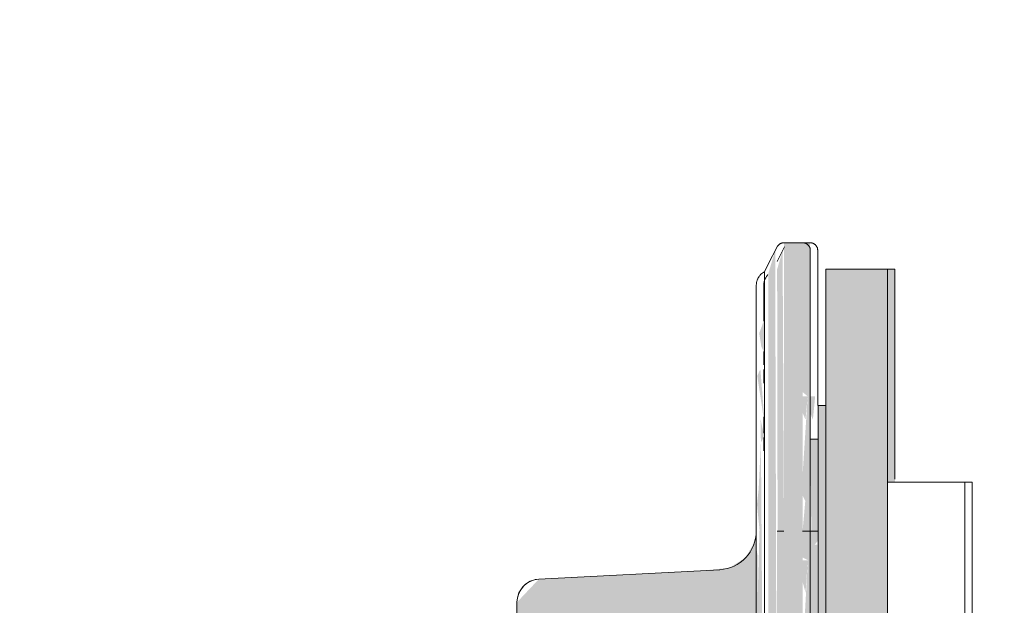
# Model space of a CAD drawing. Header units: metres. Extents: x -54598 to 1827199, y -329446 to -256744.
# Tile 188 of 256: x 147678 to 148188, y -302784 to -302481. Entities that reach past the tile are written whole.
import ezdxf

# ---------------------------------------------------------------- set-up
doc = ezdxf.new("R2010")
doc.units = ezdxf.units.M
doc.layers.add('P-PIPE', color=7, linetype='Continuous', lineweight=20)
doc.styles.add('ISO_1.0', font='isocpeur.ttf')

# ---------------------------------------------------------------- blocks, each defined once
blk = doc.blocks.new('Tecofi_VPI4448-02_Затвор дисковый поворотный с ручкой - Затвор дисковый поворотный_VPI 4448-02-669455-Разрез 5')
at = {"layer": 'P-PIPE'}
for points in [[(-944.36, 928.68), (-944.36, 966.02), (-945.32, 966.02), (-945.32, 946.68), (-944.66, 946.13), (-945.32, 935.97), (-944.67, 935.97), (-945.32, 928.68), (-944.66, 928.68)], [(-947.73, 928.68), (-947.91, 964.98), (-948.62, 962.58), (-948.56, 928.68)], [(-943.99, 943.12), (-943.69, 946.13), (-944.36, 946.13), (-944.36, 944)]]:
    blk.add_hatch(color=37, dxfattribs=at).paths.add_polyline_path(points)
h = blk.add_hatch(color=37, dxfattribs=at)
h.paths.add_polyline_path([(-934.32, 851.77), (-933.36, 852.29), (-933.36, 865), (-934.32, 865), (-934.32, 852.29)])
h.paths.add_polyline_path([(-933.36, 935), (-933.36, 962.6), (-934.32, 962.6), (-934.32, 935)])
at = {"layer": 'P-PIPE', "color": 1}
for p, q in [((-944.36, 966.02), (-945.32, 966.02)), ((-947.65, 965.48), (-948.62, 963.6)), ((-933.36, 962.6), (-934.32, 962.6)), ((-933.36, 935.41), (-933.36, 962.6)), ((-950.36, 950.55), (-950.36, 951.84)), ((-950.36, 947.83), (-950.36, 949.18)), ((-950.36, 941.35), (-950.36, 942.94)), ((-950.36, 939.4), (-950.36, 940.81)), ((-950.36, 940.38), (-950.36, 939.08)), ((-923.36, 935), (-924.32, 935)), ((-923.36, 935), (-923.36, 909.47))]:
    blk.add_line(p, q, dxfattribs=at)
at = {"layer": 'P-PIPE', "color": 1, "flags": 128}
for points in [[(-944.36, 966.02), (-944.32, 966.02), (-944.28, 966.02), (-944.24, 966.01), (-944.2, 966.01), (-944.16, 966), (-944.12, 965.99), (-944.08, 965.98), (-944.04, 965.97), (-944.01, 965.95), (-943.97, 965.94), (-943.93, 965.92), (-943.9, 965.91), (-943.86, 965.89), (-943.83, 965.87), (-943.79, 965.84), (-943.76, 965.82), (-943.73, 965.8), (-943.7, 965.77), (-943.67, 965.74), (-943.64, 965.72), (-943.61, 965.69), (-943.59, 965.66), (-943.56, 965.62), (-943.54, 965.59), (-943.52, 965.56), (-943.5, 965.52), (-943.48, 965.49), (-943.46, 965.45), (-943.44, 965.42), (-943.43, 965.38), (-943.41, 965.34), (-943.4, 965.31), (-943.39, 965.27), (-943.38, 965.23), (-943.37, 965.19), (-943.37, 965.15), (-943.36, 965.11), (-943.36, 965.07), (-943.36, 965.03), (-943.36, 965.02)], [(-943.36, 965.02), (-943.36, 964.97), (-943.36, 964.81), (-943.36, 964.55), (-943.36, 964.19), (-943.36, 963.72), (-943.36, 963.15), (-943.36, 962.49), (-943.36, 961.72), (-943.36, 960.85), (-943.36, 959.89), (-943.36, 958.83), (-943.36, 957.67), (-943.36, 956.42), (-943.36, 955.09), (-943.36, 953.66), (-943.36, 952.15), (-943.36, 950.56), (-943.36, 948.88), (-943.36, 947.13), (-943.36, 945.3)], [(-943.36, 944.95), (-943.36, 946.15), (-943.36, 947.94), (-943.36, 949.66), (-943.36, 951.3), (-943.36, 952.86), (-943.36, 954.33), (-943.36, 955.71), (-943.36, 957.01), (-943.36, 958.21), (-943.36, 959.33), (-943.36, 960.34), (-943.36, 961.26), (-943.36, 962.08), (-943.36, 962.81), (-943.36, 963.43), (-943.36, 963.95), (-943.36, 964.37), (-943.36, 964.68), (-943.36, 964.9), (-943.36, 965), (-943.36, 965.02)], [(-950.36, 960.5), (-950.36, 960.58), (-950.35, 960.66), (-950.34, 960.74), (-950.33, 960.82), (-950.32, 960.9), (-950.3, 960.98), (-950.28, 961.05), (-950.26, 961.13), (-950.23, 961.2), (-950.2, 961.28), (-950.17, 961.35), (-950.13, 961.42), (-950.09, 961.49), (-950.05, 961.56), (-950.01, 961.63), (-949.96, 961.69), (-949.91, 961.76), (-949.86, 961.82), (-949.81, 961.88)], [(-950.36, 956.15), (-950.36, 957), (-950.36, 957.77), (-950.36, 958.44), (-950.36, 959.02), (-950.36, 959.51), (-950.36, 959.89), (-950.36, 960.19), (-950.36, 960.39), (-950.36, 960.49), (-950.36, 960.5)], [(-950.36, 960.5), (-950.36, 960.45), (-950.36, 960.31), (-950.36, 960.06), (-950.36, 959.73), (-950.36, 959.29), (-950.36, 958.77), (-950.36, 958.14), (-950.36, 957.43), (-950.36, 956.62), (-950.36, 955.86)], [(-950.36, 951.95), (-950.36, 951.26), (-950.36, 950.21)], [(-950.36, 949.62), (-950.36, 948.53), (-950.36, 947.83)], [(-950.36, 943.49), (-950.36, 942.15), (-950.36, 941.35)]]:
    blk.add_lwpolyline(points, dxfattribs=at)
blk = doc.blocks.new('Tecofi_VPI4448-02_Затвор дисковый поворотный с ручкой - Затвор дисковый поворотный_VPI 4448-02-V21-Разрез 5')
at = {"layer": 'P-PIPE', "color": 1}
for p, q in [((-949.77, 963.23), (-950.27, 962.26)), ((-950.27, 962.26), (-950.27, 956.1)), ((-950.27, 956.1), (-950.27, 962.26))]:
    blk.add_line(p, q, dxfattribs=at)
at = {"layer": 'P-PIPE', "color": 1, "flags": 128}
for points in [[(-948.6, 965.51), (-948.58, 965.54), (-948.56, 965.58), (-948.53, 965.61), (-948.51, 965.64), (-948.48, 965.67), (-948.46, 965.7), (-948.43, 965.73), (-948.4, 965.76), (-948.37, 965.79), (-948.34, 965.81), (-948.31, 965.83), (-948.27, 965.86), (-948.24, 965.88), (-948.2, 965.9), (-948.17, 965.92), (-948.13, 965.93), (-948.1, 965.95), (-948.06, 965.96), (-948.02, 965.97), (-947.98, 965.99), (-947.94, 966), (-947.9, 966), (-947.86, 966.01), (-947.82, 966.01), (-947.78, 966.02)], [(-945.28, 966.02), (-945.24, 966.02), (-945.2, 966.01), (-945.16, 966.01), (-945.12, 966), (-945.08, 965.99), (-945.04, 965.98), (-945.01, 965.97), (-944.97, 965.95), (-944.93, 965.94), (-944.89, 965.92), (-944.86, 965.91), (-944.82, 965.89), (-944.79, 965.87), (-944.76, 965.84), (-944.72, 965.82), (-944.69, 965.8), (-944.66, 965.77), (-944.63, 965.74), (-944.6, 965.72), (-944.58, 965.69), (-944.55, 965.66), (-944.52, 965.62), (-944.5, 965.59), (-944.48, 965.56), (-944.46, 965.52), (-944.44, 965.49), (-944.42, 965.45), (-944.4, 965.42), (-944.39, 965.38), (-944.37, 965.34), (-944.36, 965.31), (-944.35, 965.27), (-944.34, 965.23), (-944.34, 965.19), (-944.33, 965.15), (-944.32, 965.11), (-944.32, 965.07), (-944.32, 965.03), (-944.32, 965.02)], [(-944.32, 965.02), (-944.32, 964.97), (-944.32, 964.81), (-944.32, 964.55), (-944.32, 964.19), (-944.32, 963.72), (-944.32, 963.15), (-944.32, 962.49), (-944.32, 961.72), (-944.32, 960.85), (-944.32, 959.89), (-944.32, 958.83), (-944.32, 957.67), (-944.32, 956.42), (-944.32, 955.09), (-944.32, 953.66), (-944.32, 952.15), (-944.32, 950.56), (-944.32, 948.88), (-944.32, 947.13), (-944.32, 945.3), (-944.32, 943.4), (-944.32, 941.43), (-944.32, 940.56)], [(-944.32, 940.56), (-944.32, 942.34), (-944.32, 944.28), (-944.32, 946.15), (-944.32, 947.94), (-944.32, 949.66), (-944.32, 951.3), (-944.32, 952.86), (-944.32, 954.33), (-944.32, 955.71), (-944.32, 957.01), (-944.32, 958.21), (-944.32, 959.33), (-944.32, 960.34), (-944.32, 961.26), (-944.32, 962.08), (-944.32, 962.81), (-944.32, 963.43), (-944.32, 963.95), (-944.32, 964.37), (-944.32, 964.68), (-944.32, 964.9), (-944.32, 965), (-944.32, 965.02)], [(-951.32, 960.5), (-951.32, 960.58), (-951.31, 960.66), (-951.31, 960.74), (-951.29, 960.82), (-951.28, 960.9), (-951.26, 960.98), (-951.24, 961.05), (-951.22, 961.13), (-951.19, 961.2), (-951.16, 961.28), (-951.13, 961.35), (-951.09, 961.42), (-951.06, 961.49), (-951.01, 961.56), (-950.97, 961.63), (-950.92, 961.69), (-950.88, 961.76), (-950.82, 961.82), (-950.77, 961.88), (-950.71, 961.93), (-950.66, 961.99), (-950.59, 962.04), (-950.53, 962.09), (-950.47, 962.14), (-950.4, 962.18), (-950.33, 962.22), (-950.27, 962.26)], [(-951.32, 928.68), (-951.32, 929.49), (-951.32, 931.58), (-951.32, 933.62), (-951.32, 935.6), (-951.32, 937.53), (-951.32, 939.4), (-951.32, 941.2), (-951.32, 942.94), (-951.32, 944.61), (-951.32, 946.21), (-951.32, 947.74), (-951.32, 949.18), (-951.32, 950.55), (-951.32, 951.84), (-951.32, 953.05), (-951.32, 954.17), (-951.32, 955.2), (-951.32, 956.15), (-951.32, 957), (-951.32, 957.77), (-951.32, 958.44), (-951.32, 959.02), (-951.32, 959.51), (-951.32, 959.89), (-951.32, 960.19), (-951.32, 960.39), (-951.32, 960.49), (-951.32, 960.5)], [(-951.32, 960.5), (-951.32, 960.45), (-951.32, 960.31), (-951.32, 960.06), (-951.32, 959.73), (-951.32, 959.29), (-951.32, 958.77), (-951.32, 958.14), (-951.32, 957.43), (-951.32, 956.62), (-951.32, 955.72), (-951.32, 954.74), (-951.32, 953.66), (-951.32, 952.5), (-951.32, 951.26), (-951.32, 949.93), (-951.32, 948.53), (-951.32, 947.04), (-951.32, 945.48), (-951.32, 943.85), (-951.32, 942.15), (-951.32, 940.38), (-951.32, 938.55), (-951.32, 936.65), (-951.32, 934.7), (-951.32, 932.69), (-951.32, 930.63), (-951.32, 928.68)]]:
    blk.add_lwpolyline(points, dxfattribs=at)
at = {"layer": 'P-PIPE', "color": 1}
blk.add_arc((-979.32, 919.46), 3, 93, 165.5, dxfattribs=at)
blk = doc.blocks.new('Tecofi_VPI4448-02_Затвор дисковый поворотный с ручкой - Затвор дисковый поворотный_VPI 4448-02-V24-Разрез 5')
at = {"layer": 'P-PIPE'}
for points in [[(-947.23, 877.32), (-945.32, 877.89), (-945.32, 966.02), (-947.73, 966.02), (-947.73, 877.32)], [(-949.77, 877.32), (-948.62, 877.32), (-948.87, 964.98), (-949.77, 962.02), (-949.77, 879.59)], [(-934.32, 851.77), (-934.32, 962.6), (-942.32, 962.6), (-942.32, 851.77), (-934.55, 851.77)], [(-943.32, 877.32), (-942.32, 877.52), (-942.32, 944.95), (-943.32, 944.95), (-943.32, 877.52)]]:
    blk.add_hatch(color=37, dxfattribs=at).paths.add_polyline_path(points)
h = blk.add_hatch(color=37, dxfattribs=at)
h.paths.add_polyline_path([(-950.72, 940.14), (-950.27, 940.98), (-950.78, 943.14)])
h.paths.add_polyline_path([(-950.27, 877.32), (-950.72, 940.14), (-951.01, 934.14), (-951.23, 932.12), (-950.9, 928.86), (-951.23, 916.75), (-950.59, 877.32)])
h.paths.add_polyline_path([(-950.27, 943.14), (-950.79, 949.66), (-951.19, 948.77), (-950.44, 943.81)])
h.paths.add_polyline_path([(-950.27, 951.78), (-950.27, 956.1), (-950.94, 954.3), (-950.67, 952.58)])
h = blk.add_hatch(color=37, dxfattribs=at)
h.paths.add_polyline_path([(-945.13, 877.32), (-944.84, 877.89), (-945.18, 877.32)])
h.paths.add_polyline_path([(-944.63, 887.33), (-945.32, 890.53), (-945.32, 887.37)])
h.paths.add_polyline_path([(-944.63, 893.65), (-944.62, 896.82), (-945.32, 896.84), (-945.32, 893.68)])
h.paths.add_polyline_path([(-944.94, 898.49), (-944.62, 906.37), (-945.32, 906.32), (-944.99, 899.15)])
h.paths.add_polyline_path([(-944.94, 908.08), (-944.63, 912.69), (-945.32, 912.63), (-945.22, 909.1)])
h.paths.add_polyline_path([(-944.94, 920.71), (-944.64, 924.91), (-945.32, 924.91), (-945.32, 922.11)])
h.paths.add_polyline_path([(-944.95, 932.55), (-944.66, 936.11), (-945.32, 935.97), (-945.32, 933.3)])
h.paths.add_polyline_path([(-944.95, 943.12), (-944.66, 946.13), (-945.32, 946.13), (-945.32, 944)])
h = blk.add_hatch(color=37, dxfattribs=at)
h.paths.add_polyline_path([(-943.64, 877.32), (-943.32, 877.52), (-943.43, 926.91), (-944.32, 926.91), (-944.32, 877.32)])
h.paths.add_polyline_path([(-943.32, 928.68), (-943.32, 940.56), (-944.32, 940.56), (-944.19, 928.68), (-943.57, 928.68)])
h = blk.add_hatch(color=37, dxfattribs=at)
h.paths.add_polyline_path([(-1000.32, 458.51), (-990.26, 466.05), (-982.32, 470.92), (-981.92, 666.5), (-981.92, 678.04), (-982.63, 678.74), (-984.02, 678.5), (-992.68, 676.12), (-998.4, 637.4), (-1000.32, 598.31), (-1000.32, 458.57)])
h.paths.add_polyline_path([(-930.64, 474.25), (-928.88, 474.25), (-928.16, 475.12), (-930.58, 498.49), (-932.55, 502.45), (-933.5, 506.76), (-933.37, 511.18), (-932.16, 517.92), (-932.98, 526.76), (-935.25, 531.06), (-936.4, 534.7), (-936.75, 538.51), (-936.3, 542.3), (-934.87, 546.95), (-935.72, 556), (-938.26, 560.53), (-939.55, 564.41), (-939.93, 568.47), (-938.95, 573.81), (-937.72, 577.44), (-938.92, 586.39), (-941.28, 590.02), (-942.7, 594.12), (-943.1, 598.43), (-942.46, 602.72), (-940.57, 607.89), (-952.24, 732.66), (-958.97, 757.2), (-973.16, 744.77), (-980.2, 723.51), (-979.96, 710.4), (-979, 706.93), (-974.68, 736.17), (-964.19, 738.53), (-963.92, 738.09), (-962.21, 731.82), (-938.09, 474.25), (-937.48, 474.25)])
h.paths.add_polyline_path([(-942.32, 816.07), (-937.14, 820.61), (-936.45, 822.13), (-936.59, 830.5), (-942.32, 830.03), (-942.32, 817.58)])
h.paths.add_polyline_path([(-987.37, 865.31), (-972.81, 866.23), (-970.69, 867.56), (-969.44, 870.07), (-969.24, 875.92), (-968.74, 888.69), (-968.03, 898.84), (-967.77, 900.44), (-967.56, 905.97), (-966.61, 907.22), (-966.61, 871), (-965.73, 871), (-965.73, 908.34), (-963.32, 908.34), (-963.32, 889.01), (-962.65, 888.42), (-963.32, 878.3), (-962.66, 878.3), (-963.32, 871), (-962.32, 871.48), (-962.06, 882.89), (-961.32, 882.89), (-961.32, 887.28), (-960.32, 887.66), (-960.32, 904.92), (-952.32, 904.92), (-952.32, 877.32), (-951.1, 877.65), (-951.04, 907.36), (-951.15, 925.53), (-951.48, 927.43), (-952.69, 925.24), (-954.82, 923.91), (-958.27, 923.57), (-979.48, 922.46), (-982.32, 919.46), (-982.32, 885), (-987.19, 866.01)])
h.paths.add_polyline_path([(-944.32, 877.32), (-943.76, 926.91), (-943.32, 927.44), (-943.32, 928.68), (-945.32, 928.68), (-945.32, 925.26), (-944.64, 924.91), (-945.32, 912.63), (-944.63, 912.63), (-944.62, 906.37), (-945.14, 900.95), (-944.63, 893.65), (-945.32, 893.65), (-944.8, 889.86), (-944.63, 887.33), (-945.32, 887.33), (-944.8, 877.32), (-944.65, 877.32)])
h.paths.add_polyline_path([(-950.83, 877.32), (-950.72, 877.32), (-950.83, 877.36)])
h.paths.add_polyline_path([(-948.62, 877.32), (-947.73, 877.32), (-947.73, 928.68), (-948.62, 928.68), (-948.62, 878.98)])
at = {"layer": 'P-PIPE', "color": 1}
for p, q in [((-945.32, 966.02), (-947.73, 966.02)), ((-948.62, 965.48), (-949.77, 963.23)), ((-949.77, 963.23), (-950.27, 962.26)), ((-950.27, 962.26), (-950.27, 956.1)), ((-950.27, 876.73), (-950.27, 962.26)), ((-934.32, 962.6), (-942.32, 962.6)), ((-942.32, 876.74), (-942.32, 962.6)), ((-934.32, 850.55), (-934.32, 962.6)), ((-942.32, 944.95), (-943.32, 944.95)), ((-943.32, 877.52), (-943.32, 944.95)), ((-943.32, 940.56), (-944.32, 940.56)), ((-944.32, 929.65), (-944.32, 940.56)), ((-924.32, 935), (-934.32, 935)), ((-924.32, 935), (-924.32, 865)), ((-947.73, 928.68), (-948.62, 928.68)), ((-943.32, 928.68), (-945.32, 928.68)), ((-944.32, 876.83), (-944.32, 927.87)), ((-956.06, 923.68), (-979.48, 922.46)), ((-982.32, 919.46), (-982.32, 885))]:
    blk.add_line(p, q, dxfattribs=at)
at = {"layer": 'P-PIPE', "color": 1, "flags": 128}
for points in [[(-948.62, 965.48), (-948.6, 965.51), (-948.58, 965.54), (-948.56, 965.58), (-948.53, 965.61), (-948.51, 965.64), (-948.48, 965.67), (-948.46, 965.7), (-948.43, 965.73), (-948.4, 965.76), (-948.37, 965.79), (-948.34, 965.81), (-948.31, 965.83), (-948.27, 965.86), (-948.24, 965.88), (-948.2, 965.9), (-948.17, 965.92), (-948.13, 965.93), (-948.1, 965.95), (-948.06, 965.96), (-948.02, 965.97), (-947.98, 965.99), (-947.94, 966), (-947.9, 966), (-947.86, 966.01), (-947.82, 966.01), (-947.78, 966.02), (-947.74, 966.02), (-947.73, 966.02)], [(-945.32, 966.02), (-945.28, 966.02), (-945.24, 966.02), (-945.2, 966.01), (-945.16, 966.01), (-945.12, 966), (-945.08, 965.99), (-945.04, 965.98), (-945.01, 965.97), (-944.97, 965.95), (-944.93, 965.94), (-944.89, 965.92), (-944.86, 965.91), (-944.82, 965.89), (-944.79, 965.87), (-944.76, 965.84), (-944.72, 965.82), (-944.69, 965.8), (-944.66, 965.77), (-944.63, 965.74), (-944.6, 965.72), (-944.58, 965.69), (-944.55, 965.66), (-944.52, 965.62), (-944.5, 965.59), (-944.48, 965.56), (-944.46, 965.52), (-944.44, 965.49), (-944.42, 965.45), (-944.4, 965.42), (-944.39, 965.38), (-944.37, 965.34), (-944.36, 965.31), (-944.35, 965.27), (-944.34, 965.23), (-944.34, 965.19), (-944.33, 965.15), (-944.32, 965.11), (-944.32, 965.07), (-944.32, 965.03), (-944.32, 965.02)], [(-944.32, 965.02), (-944.32, 964.97), (-944.32, 964.81), (-944.32, 964.55), (-944.32, 964.19), (-944.32, 963.72), (-944.32, 963.15), (-944.32, 962.49), (-944.32, 961.72), (-944.32, 960.85), (-944.32, 959.89), (-944.32, 958.83), (-944.32, 957.67), (-944.32, 956.42), (-944.32, 955.09), (-944.32, 953.66), (-944.32, 952.15), (-944.32, 950.56), (-944.32, 948.88), (-944.32, 947.13), (-944.32, 945.3), (-944.32, 943.4), (-944.32, 941.43), (-944.32, 940.56)], [(-944.32, 917.29), (-944.32, 919.79), (-944.32, 922.25), (-944.32, 924.67), (-944.32, 927.06), (-944.32, 929.4), (-944.32, 931.7), (-944.32, 933.94), (-944.32, 936.13), (-944.32, 938.26), (-944.32, 940.33), (-944.32, 942.34), (-944.32, 944.28), (-944.32, 946.15), (-944.32, 947.94), (-944.32, 949.66), (-944.32, 951.3), (-944.32, 952.86), (-944.32, 954.33), (-944.32, 955.71), (-944.32, 957.01), (-944.32, 958.21), (-944.32, 959.33), (-944.32, 960.34), (-944.32, 961.26), (-944.32, 962.08), (-944.32, 962.81), (-944.32, 963.43), (-944.32, 963.95), (-944.32, 964.37), (-944.32, 964.68), (-944.32, 964.9), (-944.32, 965), (-944.32, 965.02)], [(-951.32, 960.5), (-951.32, 960.58), (-951.31, 960.66), (-951.31, 960.74), (-951.29, 960.82), (-951.28, 960.9), (-951.26, 960.98), (-951.24, 961.05), (-951.22, 961.13), (-951.19, 961.2), (-951.16, 961.28), (-951.13, 961.35), (-951.09, 961.42), (-951.06, 961.49), (-951.01, 961.56), (-950.97, 961.63), (-950.92, 961.69), (-950.88, 961.76), (-950.82, 961.82), (-950.77, 961.88), (-950.71, 961.93), (-950.66, 961.99), (-950.59, 962.04), (-950.53, 962.09), (-950.47, 962.14), (-950.4, 962.18), (-950.33, 962.22), (-950.27, 962.26)], [(-951.32, 928.68), (-951.32, 929.49), (-951.32, 931.58), (-951.32, 933.62), (-951.32, 935.6), (-951.32, 937.53), (-951.32, 939.4), (-951.32, 941.2), (-951.32, 942.94), (-951.32, 944.61), (-951.32, 946.21), (-951.32, 947.74), (-951.32, 949.18), (-951.32, 950.55), (-951.32, 951.84), (-951.32, 953.05), (-951.32, 954.17), (-951.32, 955.2), (-951.32, 956.15), (-951.32, 957), (-951.32, 957.77), (-951.32, 958.44), (-951.32, 959.02), (-951.32, 959.51), (-951.32, 959.89), (-951.32, 960.19), (-951.32, 960.39), (-951.32, 960.49), (-951.32, 960.5)], [(-951.32, 960.5), (-951.32, 960.45), (-951.32, 960.31), (-951.32, 960.06), (-951.32, 959.73), (-951.32, 959.29), (-951.32, 958.77), (-951.32, 958.14), (-951.32, 957.43), (-951.32, 956.62), (-951.32, 955.72), (-951.32, 954.74), (-951.32, 953.66), (-951.32, 952.5), (-951.32, 951.26), (-951.32, 949.93), (-951.32, 948.53), (-951.32, 947.04), (-951.32, 945.48), (-951.32, 943.85), (-951.32, 942.15), (-951.32, 940.38), (-951.32, 938.55), (-951.32, 936.65), (-951.32, 934.7), (-951.32, 932.69), (-951.32, 930.63), (-951.32, 928.52), (-951.32, 926.36), (-951.32, 924.16), (-951.32, 921.92), (-951.32, 919.65), (-951.32, 917.35)]]:
    blk.add_lwpolyline(points, dxfattribs=at)
at = {"layer": 'P-PIPE', "color": 1}
for centre, radius, start, end in [((-956.32, 928.68), 5, 273, 0), ((-979.32, 919.46), 3, 93, 180)]:
    blk.add_arc(centre, radius, start, end, dxfattribs=at)
blk = doc.blocks.new('safdds')
at = {"layer": 'P-PIPE', "color": 1}
for name in ['Tecofi_VPI4448-02_Затвор дисковый поворотный с ручкой - Затвор дисковый поворотный_VPI 4448-02-V24-Разрез 5', 'Tecofi_VPI4448-02_Затвор дисковый поворотный с ручкой - Затвор дисковый поворотный_VPI 4448-02-669455-Разрез 5', 'Tecofi_VPI4448-02_Затвор дисковый поворотный с ручкой - Затвор дисковый поворотный_VPI 4448-02-V21-Разрез 5']:
    blk.add_blockref(name, (314207.77, 97786.92), dxfattribs=at)

msp = doc.modelspace()

# ---------------------------------------------------------------- block references
at = {"color": 5, "lineweight": 30, "xscale": 4, "yscale": 4, "zscale": 4}
msp.add_blockref('safdds', (-1104966.53, -697608.33), dxfattribs=at)

# ---------------------------------------------------------------- texts
at = {"insert": (-31447.28, -294346.07), "char_height": 296.352, "width": 15926.8186, "attachment_point": 1, "style": 'ISO_1.0'}
msp.add_mtext('\\pi6266.79412;ОБЩИЕ УКАЗАНИЯ.\\P\\pi7963.40932;\\P\\pi0; Данный   рабочий  проект выполнен согласно   задания   на  проектирование.\\PКотельная блочная  {\\C7;1100Гн} предназначена для снабжения теплом .\\P Расчетная температура наружного воздуха tнар.= -14°С.\\P Котельная блочная транспортабельная автоматизированная  {\\C7;1100Гн} производительностью 1.200 МВт смонтирована на прочной раме и поставляется в 100% заводской готовности.\\P Теплоснабжение осуществляется по открытой схеме по температурному графику 90-70°С (2-х трубная система).\\P Котельная комплектуется 2 водогрейными  автоматизированными  котлами  {\\fISOCPEUR|b0|i0|c238|p34;1} котел {\\C0;КВа-0,58\\C7;Гн}.  Котел  оборудован газовыми  горелками.\\PРасход газа на {\\fISOCPEUR|b0|i0|c238|p34;1} котел  {\\C0;КВа-0,46\\C7;Гн}.        -56.8 м3/ч.\\P Внутри блочной котельной располагаются водоподготовительная система, сетевые циркуляционные насосы,  а также электрооборудование, КИП и А (щиты управления, входные распределительные устройства, пульты управления и другое вспомогательное оборудование.\\P Дымовые трубы  поставляются  заводом-изготовителем.\\P Котельная  II  степени  огнестойкости.', dxfattribs=at)

doc.saveas('drawing.dxf')
